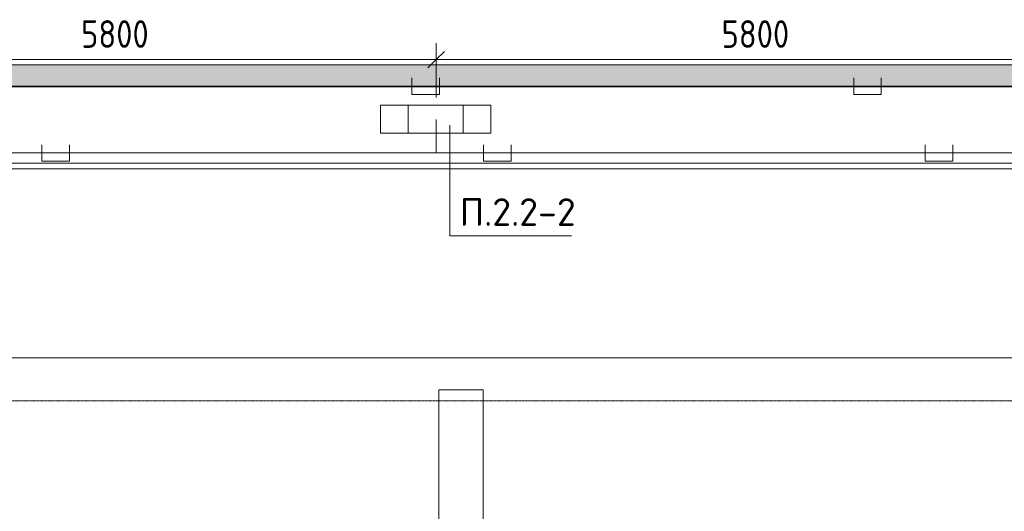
# Model space of a CAD drawing. Header units: millimetres. Extents: x -32229 to 288056, y -13689 to 125138.
# Tile 81 of 193: x -11336 to -2420, y 93051 to 97498. Entities that reach past the tile are written whole.
import ezdxf

# ---------------------------------------------------------------- set-up
doc = ezdxf.new("R2010")
doc.units = ezdxf.units.MM
doc.linetypes.add('ADSK_Линия сетки', pattern=[25, 20, -2.5, 0, -2.5])
for name, color, linetype, lineweight in [('A-ANNO-DIMS', 7, 'Continuous', 9), ('A-ANNO-DIMS-200', 7, 'Continuous', 9), ('A-ANNO-NOTE', 7, 'Continuous', 18), ('A-DETL-THIN', 7, 'Continuous', 9), ('A-FLOR', 7, 'Continuous', 18), ('A-GENM', 7, 'Continuous', 18), ('G-ANNO-TEXT', 7, 'Continuous', 9), ('M-EQPM', 7, 'Continuous', 18), ('S-COLS', 7, 'Continuous', 18), ('S-GRID', 7, 'Continuous', 9)]:
    doc.layers.add(name, color=color, linetype=linetype, lineweight=lineweight)
doc.layers.add('A-DETL', color=7, linetype='Continuous', lineweight=9, true_color=0x00a600)
doc.styles.add('GOST Common_3', font='GOST_Common.ttf', dxfattribs={"width": 0.9, "height": 250})
doc.styles.add('ISOCPEUR', font='isocpeur.ttf', dxfattribs={"height": 250})
doc.dimstyles.new('ГОСТ_2_5_мм2', dxfattribs={"dimscale": 304.8, "dimtxt": 251.428749, "dimasz": 0.492126, "dimexe": 0.492126, "dimexo": 0.656168, "dimgap": 0.098425, "dimtad": 1, "dimdec": 0, "dimdsep": 46, "dimtxsty": 'GOST Common_3', "dimblk1": 'OBLIQUE', "dimblk2": 'OBLIQUE', "dimsah": 1, "dimcen": 0.09, "dimazin": 2, "dimtfac": 1, "dimtdec": 4, "dimtix": 1, "dimtmove": 0, "dimatfit": 3, "dimfxl": 1, "dimtvp": 1, "dimtolj": 1, "dimtzin": 0, "dimarcsym": 2})

# ---------------------------------------------------------------- blocks, each defined once
blk = doc.blocks.new('АР_Лоток - 200х100h_ЛВ1-7240422--02 ЭО')
at = {"layer": 'M-EQPM', "lineweight": 13, "true_color": 0xf3f3f3}
blk.add_hatch(color=7, dxfattribs=at).paths.add_polyline_path([(27367.4, -100), (42000, -100), (42000, 100), (0, 100), (0, -100), (16968.5, -100)])
blk = doc.blocks.new('АР-Заполнение деф_ шва - Д_ш_-4425338--02 ЭО')
at = {"layer": 'A-GENM', "color": 253, "lineweight": 13, "true_color": 0xaaaaaa}
for p, q in [((0, 25), (43650, 25)), ((0, -25), (43650, -25))]:
    blk.add_line(p, q, dxfattribs=at)
blk = doc.blocks.new('Наметкина 10_РД_АР_П_rvt-1--02 ЭО')
at = {"layer": 'A-FLOR', "color": 253, "lineweight": 13, "true_color": 0xaaaaaa}
for p, q in [((-19914.7, 97090), (22085.3, 97090)), ((22285.3, 96890), (-19914.7, 96890)), ((22685.3, 96200), (-19914.7, 96200)), ((-19914.7, 96150), (22735.3, 96150)), ((5310.3, 94440), (-21064.7, 94440)), ((24735.3, 94440), (-19914.7, 94440))]:
    blk.add_line(p, q, dxfattribs=at)
at = {"layer": 'S-COLS', "color": 253, "lineweight": 15, "true_color": 0xaaaaaa}
for p, q in [((-7539.7, 94150), (-7539.7, 91750)), ((-7139.7, 94150), (-7539.7, 94150)), ((-7139.7, 91750), (-7139.7, 94150))]:
    blk.add_line(p, q, dxfattribs=at)
at = {"layer": 'A-GENM', "color": 253, "lineweight": 13, "true_color": 0xaaaaaa, "rotation": 180}
blk.add_blockref('АР-Заполнение деф_ шва - Д_ш_-4425338--02 ЭО', (22685.3, 96175), dxfattribs=at)
at = {"layer": 'M-EQPM', "color": 253, "lineweight": 13, "true_color": 0xaaaaaa}
blk.add_blockref('АР_Лоток - 200х100h_ЛВ1-7240422--02 ЭО', (-19914.7, 96990), dxfattribs=at)
blk = doc.blocks.new('DIMBLOCK130--02 ЭО')
at = {"layer": 'A-ANNO-DIMS-200'}
for p, q in [((-13364.6, 97097.6), (-13364.6, 97286.6)), ((-7564.8, 96795.3), (-7564.8, 97286.6)), ((-13364.6, 97136.6), (-13289.6, 97211.6)), ((-7564.8, 97136.6), (-7489.8, 97211.6)), ((-13364.6, 97136.6), (-13439.6, 97061.6)), ((-13364.6, 97136.6), (-7564.8, 97136.6)), ((-13364.6, 97136.6), (-13364.6, 97097.6)), ((-7564.8, 97136.6), (-7639.8, 97061.6)), ((-7564.8, 97136.6), (-7564.8, 96795.3))]:
    blk.add_line(p, q, dxfattribs=at)
at = {"layer": 'A-ANNO-DIMS-200', "color": 0, "insert": (-10780, 97493.3), "char_height": 250, "width": 756.843, "attachment_point": 1, "line_spacing_factor": 1.022761, "style": 'GOST Common_3'}
blk.add_mtext('5800', dxfattribs=at)
blk = doc.blocks.new('_Oblique')
at = {"color": 0, "linetype": 'ByBlock', "lineweight": -2}
blk.add_line((-0.5, -0.5), (0.5, 0.5), dxfattribs=at)
blk = doc.blocks.new('DIMBLOCK131--02 ЭО')
at = {"layer": 'A-ANNO-DIMS-200'}
for p, q in [((-7564.8, 96795.3), (-7564.8, 97286.6)), ((-1764.8, 96803), (-1764.8, 97286.6)), ((-7564.8, 97136.6), (-7489.8, 97211.6)), ((-1764.8, 97136.6), (-1689.8, 97211.6)), ((-7564.8, 97136.6), (-7639.8, 97061.6)), ((-7564.8, 97136.6), (-1764.8, 97136.6)), ((-7564.8, 97136.6), (-7564.8, 96795.3)), ((-1764.8, 97136.6), (-1839.8, 97061.6)), ((-1764.8, 97136.6), (-1764.8, 96803))]:
    blk.add_line(p, q, dxfattribs=at)
at = {"layer": 'A-ANNO-DIMS-200', "color": 0, "insert": (-4980.1, 97493.3), "char_height": 250, "width": 756.843, "attachment_point": 1, "line_spacing_factor": 1.022761, "style": 'GOST Common_3'}
blk.add_mtext('5800', dxfattribs=at)

msp = doc.modelspace()

# ---------------------------------------------------------------- linework, layer by layer
at = {"layer": 'A-ANNO-NOTE', "color": 5, "lineweight": 9, "true_color": 0x0000ff}
for p, q in [((-8069.5, 96724.1), (-7069.5, 96724.1)), ((-8069.5, 96471.4), (-8069.5, 96724.1)), ((-7819.5, 96471.4), (-7819.5, 96724.1)), ((-7319.5, 96724.1), (-7319.5, 96471.4)), ((-7069.5, 96724.1), (-7069.5, 96471.4)), ((-7069.5, 96471.4), (-8069.5, 96471.4))]:
    msp.add_line(p, q, dxfattribs=at)
at = {"layer": 'A-DETL', "color": 1, "true_color": 0xff0000}
for p, q in [((-7783.6, 96972.6), (-7783.6, 96822.6)), ((-7533.6, 96822.6), (-7533.6, 96972.6)), ((-3783.6, 96972.6), (-3783.6, 96822.6)), ((-3533.6, 96822.6), (-3533.6, 96972.6)), ((21890.3, 96897.6), (-20779.4, 96897.6)), ((-7783.6, 96822.6), (-7533.6, 96822.6)), ((-3783.6, 96822.6), (-3533.6, 96822.6))]:
    msp.add_line(p, q, dxfattribs=at)
at = {"layer": 'A-DETL', "color": 5, "true_color": 0x0000ff}
for p, q in [((-7564.8, 96595.3), (-7564.8, 96292.2)), ((-11136, 96367.2), (-11136, 96217.2)), ((-10886, 96217.2), (-10886, 96367.2)), ((-7136, 96367.2), (-7136, 96217.2)), ((-6886, 96217.2), (-6886, 96367.2)), ((-3136, 96367.2), (-3136, 96217.2)), ((-2886, 96217.2), (-2886, 96367.2)), ((27886.3, 96292.2), (-19310.2, 96292.2)), ((-11136, 96217.2), (-10886, 96217.2)), ((-7136, 96217.2), (-6886, 96217.2)), ((-3136, 96217.2), (-2886, 96217.2))]:
    msp.add_line(p, q, dxfattribs=at)
at = {"layer": 'A-DETL-THIN'}
for p, q in [((-7439.7, 96542.7), (-7439.7, 95542.7)), ((-7439.7, 95542.7), (-6339.7, 95542.7))]:
    msp.add_line(p, q, dxfattribs=at)
at = {"layer": 'S-GRID', "color": 253, "linetype": 'ADSK_Линия сетки', "true_color": 0xaaaaaa}
msp.add_line((131381.2, 94050), (-30593.4, 94050), dxfattribs=at)

# ---------------------------------------------------------------- block references
at = {"lineweight": 5}
msp.add_blockref('Наметкина 10_РД_АР_П_rvt-1--02 ЭО', (0, 0), dxfattribs=at)

# ---------------------------------------------------------------- texts
at = {"layer": 'G-ANNO-TEXT', "insert": (-7352, 95883.1), "char_height": 250, "width": 1068.58, "attachment_point": 1, "line_spacing_factor": 1.139951, "style": 'ISOCPEUR'}
msp.add_mtext('\\pt600,1200,1800,2400,3000,3600,4200,4800,5400,6000,6600,7200,7800,8400,9000,9600,10200,10800,11400,12000,12600,13200,13800,14400,15000,15600,16200,16800,17400,18000,18600,19200;П.2.2-2', dxfattribs=at)

# ---------------------------------------------------------------- dimensions: what is measured, and where the dimension line sits
at = {"layer": 'A-ANNO-DIMS'}
for base, p1, p2, override, picture, middle in [((-7564.8, 97136.6), (-13364.6, 96897.6), (-7564.8, 96595.3), {"dimpost": '<>', "dimfxl": 5807.713716}, 'DIMBLOCK130--02 ЭО', (-10464.7, 97291.6)), ((-1764.8, 97136.6), (-7564.8, 96595.3), (-1764.8, 96603), {"dimpost": '<>', "dimfxl": 5800.011118}, 'DIMBLOCK131--02 ЭО', (-4664.8, 97291.6))]:
    dim = msp.add_linear_dim(base=base, p1=p1, p2=p2, dimstyle='ГОСТ_2_5_мм2', override=override, dxfattribs=at)
    dim.commit()
    dim.dimension.update_dxf_attribs({"geometry": picture, "text_midpoint": middle})

doc.saveas('drawing.dxf')
